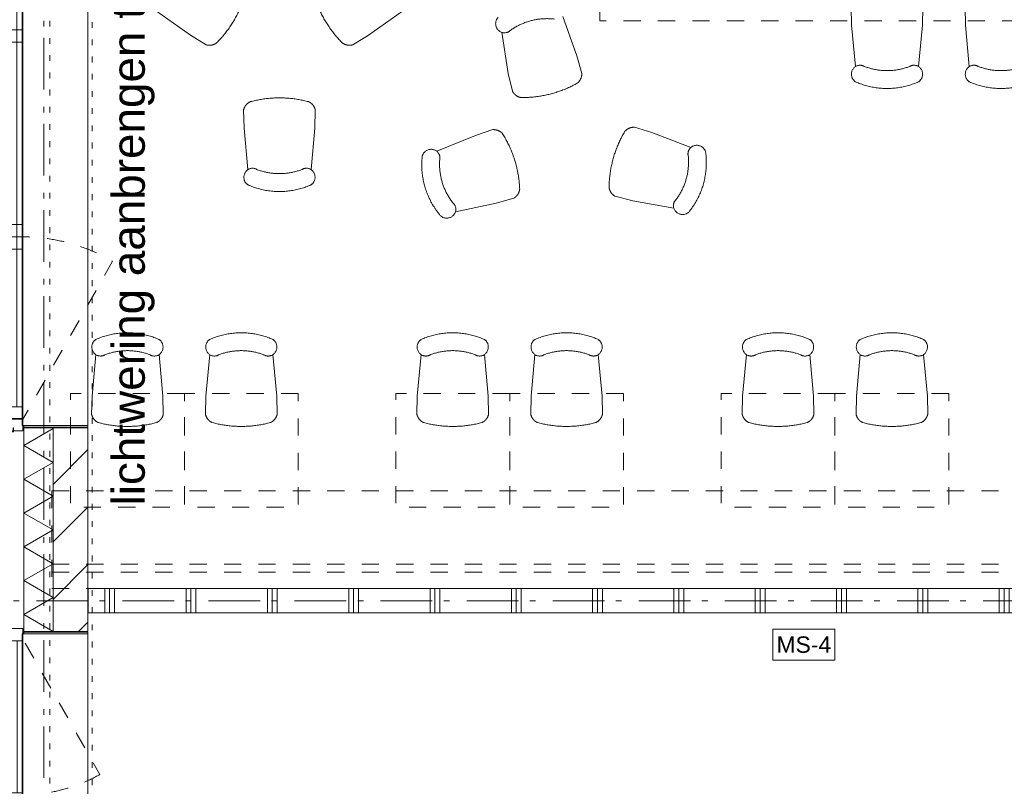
# Model space of a CAD drawing. Header units: millimetres. Extents: x -62314 to 79800, y -34032 to 28340.
# Tile 4 of 256: x -16522 to -10469, y 8884 to 13598. Entities that reach past the tile are written whole.
import ezdxf
from ezdxf.enums import TextEntityAlignment as Align

# ---------------------------------------------------------------- set-up
doc = ezdxf.new("R2010")
doc.units = ezdxf.units.MM
doc.header["$LTSCALE"] = 508
doc.header["$PDMODE"] = 1
doc.header["$PDSIZE"] = -2
for name, pattern in [('Dash Style-1', [0.41664, 0.20828, -0.20836]), ('Dash Style-5', [0.20828, 0.069425, -0.138855]), ('Dash Style-6', [1.04164, 0.625, -0.20828, 0.06943, -0.13893])]:
    doc.linetypes.add(name, pattern=pattern)
for name, color, linetype, lineweight in [('(00) tekening-lijn draairichting', 7, 'Dash Style-1', 0), ('(00) tekening-merk kozijn', 40, 'Continuous', 0), ('(00) tekening-stramien-algemeen', 7, 'Dash Style-6', 0), ('(00) tekst-algemeen', 8, 'Continuous', 0), ('(00) tekst-klein', 8, 'Continuous', 0), ('(00) tekst-symbool', 8, 'Continuous', 0), ('(22) binnenwanden-X kalkzandsteen', 1, 'Continuous', 0), ('(22) binnenwanden-X metal stud l', 92, 'Continuous', 0), ('(28) hoofddraagconstructie-bovenliggend', 1, 'Dash Style-5', 0), ('(42) binnenwandafwerkingen-R plaatmateriaal algemeen', 12, 'Continuous', 0), ('(8_) losse inventaris-(82) interieur', 1, 'Dash Style-1', 0), ('(__) constructies_materialen-K isolatie', 8, 'Continuous', 0), ('(__) constructies_materialen-Xh2 staalproducten', 1, 'Continuous', 0), ('None', 7, 'Continuous', 0)]:
    doc.layers.add(name, color=color, linetype=linetype, lineweight=lineweight)
doc.styles.add('Arial', font='Arial')
doc.styles.add('Helvetica', font='Helvetica')

# ---------------------------------------------------------------- blocks, each defined once
blk = doc.blocks.new('00-merk kozijn')
at = {"layer": '(00) tekening-merk kozijn', "color": 2, "lineweight": 0, "transparency": 33554687, "flags": 128}
blk.add_lwpolyline([(233.3, 50, 0.105357), (349.4, 74.7), (350, 75), (350, 225), (349.4, 225.3, 0.105357), (233.3, 250), (-233.3, 250, 0.105357), (-349.4, 225.3), (-350, 225), (-350, 75), (-349.4, 74.7, 0.105357), (-233.3, 50)], format="xyb", close=True, dxfattribs=at)
at = {"layer": 'None', "color": 7, "linetype": 'Continuous', "lineweight": 0, "transparency": 33554687}
blk.add_point((0, 0), dxfattribs=at)
at = {"layer": '(00) tekening-merk kozijn', "color": 2, "transparency": 33554687, "style": 'Arial'}
blk.add_attdef('MERK', text='', height=100.7, dxfattribs=at).set_placement((0, 149.9), align=Align.MIDDLE_CENTER)
blk = doc.blocks.new('zetwerk omlijsting')
at = {"layer": '(__) constructies_materialen-Xh2 staalproducten', "color": 3, "lineweight": 0, "transparency": 33554687, "flags": 128}
for points in [[(21.2, -175), (5, 10.7), (-17, 10.7), (-17, 12.7), (6.8, 12.7), (23.1, -173)], [(213, -107.3), (213, -173), (23.1, -173), (21.2, -175), (215, -175), (215, -105.3), (183, -105.2), (183, -74.8), (181, -74.8), (181, -107.2)]]:
    blk.add_lwpolyline(points, close=True, dxfattribs=at)
blk = doc.blocks.new('kozijn aansluiting-hoek met lijst metselwerk')
at = {"layer": '(42) binnenwandafwerkingen-R plaatmateriaal algemeen', "color": 17, "lineweight": 0, "transparency": 33554687, "flags": 128}
blk.add_lwpolyline([(-32, 469), (-22, 469), (-22, 75), (-32, 75)], close=True, dxfattribs=at)
at = {"layer": 'None', "color": 17, "lineweight": 0, "transparency": 33554687}
blk.add_line((-17, 255), (-17, 469), dxfattribs=at)
at = {"layer": 'None', "color": 17, "lineweight": 0, "transparency": 33554687, "flags": 128}
blk.add_lwpolyline([(-76, 70), (0, 70), (0, 0), (-76, 0)], close=True, dxfattribs=at)
at = {"layer": 'None', "color": 7, "linetype": 'Continuous', "lineweight": 0, "transparency": 33554687}
for p in [(0, 0), (5, 0)]:
    blk.add_point(p, dxfattribs=at)
at = {"layer": 'None', "color": 17, "transparency": 33554687}
blk.add_blockref('zetwerk omlijsting', (0, 0), dxfattribs=at)
blk = doc.blocks.new('Group-2-1')
at = {"layer": '(00) tekening-lijn draairichting', "color": 17, "lineweight": 0, "transparency": 33554687, "flags": 128}
blk.add_lwpolyline([(75.9, 399.1), (1196.8, 399.1, -0.133609), (1046.6, -151.9), (76, 399)], format="xyb", dxfattribs=at)
at = {"layer": 'None', "color": 17, "lineweight": 0, "transparency": 33554687}
blk.add_line((152, 436.5), (5984, 436.5), dxfattribs=at)
at = {"layer": 'None', "color": 17, "lineweight": 0, "transparency": 33554687, "flags": 128}
for points in [[(-16.2, 644), (6076.2, 644), (6076.2, 469), (-16.2, 469)], [(152, 469), (152, 399), (76, 399), (76, 469)], [(5979, 469), (5979, 399), (81, 399), (81, 469)], [(1196.8, 469), (1196.8, 399), (1120.8, 399), (1120.8, 469)], [(1272.8, 469), (1272.8, 399), (1196.8, 399), (1196.8, 469)], [(2469.6, 469), (2469.6, 399), (2393.6, 399), (2393.6, 469)], [(3666.4, 469), (3666.4, 399), (3590.4, 399), (3590.4, 469)], [(4863.2, 469), (4863.2, 399), (4787.2, 399), (4787.2, 469)], [(37, 404), (6023, 404), (6023, 0), (37, 0)]]:
    blk.add_lwpolyline(points, close=True, dxfattribs=at)
at = {"layer": '(00) tekst-algemeen', "color": 17, "transparency": 33554687}
ref = blk.add_blockref('00-merk kozijn', (3030, 744), dxfattribs=dict(at, xscale=-1))
ref.add_attrib('MERK', 'bu-a-05', dxfattribs={"layer": '(00) tekening-merk kozijn', "color": 2, "transparency": 33554687, "height": 100.69, "style": 'Arial'}).set_placement((3030, 893.9), align=Align.MIDDLE_CENTER)
at = {"layer": 'None', "color": 17, "transparency": 33554687, "rotation": 180}
blk.add_blockref('kozijn aansluiting-hoek met lijst metselwerk', (5, 469), dxfattribs=at)
at = {"layer": 'None', "color": 17, "transparency": 33554687, "xscale": -1, "rotation": 180}
blk.add_blockref('kozijn aansluiting-hoek met lijst metselwerk', (6055, 469), dxfattribs=at)
blk = doc.blocks.new('bu-a-05')
at = {"layer": 'None', "color": 17, "transparency": 33554687}
blk.add_blockref('Group-2-1', (0, 0), dxfattribs=at)
at = {"layer": 'None', "color": 17, "transparency": 33554687, "rotation": 180}
blk.add_blockref('kozijn aansluiting-hoek met lijst metselwerk', (5, 469), dxfattribs=at)
at = {"layer": 'None', "color": 17, "transparency": 33554687, "xscale": -1, "rotation": 180}
blk.add_blockref('kozijn aansluiting-hoek met lijst metselwerk', (6055, 469), dxfattribs=at)
blk = doc.blocks.new('Group-10-1')
at = {"layer": '(8_) losse inventaris-(82) interieur', "color": 17, "lineweight": 0, "transparency": 33554687}
for p, q in [((-179720.4, -31614.7), (-172081.5, -31614.5)), ((-179720.4, -31614.7), (-179720.4, -32214.7)), ((-179720.4, -32064.8), (-172080.3, -32064.5)), ((-179720.4, -32114.7), (-172080.2, -32114.5)), ((-179720.4, -32214.7), (-172079.9, -32214.5))]:
    blk.add_line(p, q, dxfattribs=at)
blk = doc.blocks.new('Group-11-1')
at = {"layer": '(8_) losse inventaris-(82) interieur', "color": 17, "linetype": 'Continuous', "lineweight": 0, "transparency": 33554687}
for points in [[(-178868.4, -28812.9), (-179078.1, -28664.9)], [(-177774, -28812.9), (-177564.3, -28664.9)], [(-174806.3, -28637.7), (-174803.7, -28749.9)], [(-174365.7, -28637.7), (-174368.2, -28749.9)], [(-174106.3, -28637.7), (-174103.7, -28749.9)], [(-176492.4, -28939.9), (-176578.4, -28698.1)], [(-174803.7, -28749.9), (-174780.4, -29005.5)], [(-174368.2, -28749.9), (-174391.6, -29005.5)], [(-174103.7, -28749.9), (-174080.4, -29005.5)], [(-178772.5, -28871.2), (-178868.4, -28812.9)], [(-177869.9, -28871.2), (-177774, -28812.9)], [(-176914.2, -29048), (-176955.1, -28794.6)], [(-176462.1, -29048), (-176492.4, -28939.9)], [(-176888.8, -29157.3), (-176914.2, -29048)], [(-178541.5, -29271.3), (-178538.9, -29383.5)], [(-178100.9, -29271.3), (-178103.5, -29383.5)], [(-178538.9, -29383.5), (-178515.6, -29639.1)], [(-178103.5, -29383.5), (-178126.8, -29639.1)], [(-177009.8, -29393.1), (-177116.2, -29428.6)], [(-176138.9, -29378.2), (-176031.6, -29410.9)], [(-176031.6, -29410.9), (-175791.7, -29502.2)], [(-177116.2, -29428.6), (-177353.7, -29526.1)], [(-176880.1, -29814.1), (-176988, -29844.7)], [(-176257.6, -29802.5), (-176148.9, -29830.3)], [(-176148.9, -29830.3), (-175896.4, -29876.7)], [(-176988, -29844.7), (-177239.2, -29897.7)], [(-179473.6, -31032.1), (-179450.3, -30776.5)], [(-179038.1, -31032.1), (-179061.4, -30776.5)], [(-178773.6, -31032.1), (-178750.3, -30776.5)], [(-178338.1, -31032.1), (-178361.4, -30776.5)], [(-177473.6, -31032.1), (-177450.3, -30776.5)], [(-177038.1, -31032.1), (-177061.4, -30776.5)], [(-176773.6, -31032.1), (-176750.3, -30776.5)], [(-176338.1, -31032.1), (-176361.4, -30776.5)], [(-175473.6, -31032.1), (-175450.3, -30776.5)], [(-175038.1, -31032.1), (-175061.4, -30776.5)], [(-174773.6, -31032.1), (-174750.3, -30776.5)], [(-174338.1, -31032.1), (-174361.4, -30776.5)], [(-179476.1, -31144.3), (-179473.6, -31032.1)], [(-179035.6, -31144.3), (-179038.1, -31032.1)], [(-178776.1, -31144.3), (-178773.6, -31032.1)], [(-178335.6, -31144.3), (-178338.1, -31032.1)], [(-177476.1, -31144.3), (-177473.6, -31032.1)], [(-177035.6, -31144.3), (-177038.1, -31032.1)], [(-176776.1, -31144.3), (-176773.6, -31032.1)], [(-176335.6, -31144.3), (-176338.1, -31032.1)], [(-175476.1, -31144.3), (-175473.6, -31032.1)], [(-175035.6, -31144.3), (-175038.1, -31032.1)], [(-174776.1, -31144.3), (-174773.6, -31032.1)], [(-174335.6, -31144.3), (-174338.1, -31032.1)]]:
    blk.add_lwpolyline(points, dxfattribs=at)
for points, weights in [([(-178529.5, -28551.4), (-178561.3, -28668.7), (-178622, -28773.7), (-178707.7, -28859.9)], [1, 0.979510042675, 0.979510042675, 1]), ([(-177934.7, -28859.9), (-178020.4, -28773.7), (-178081.1, -28668.7), (-178112.9, -28551.4)], [1, 0.979510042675, 0.979510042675, 1]), ([(-176977.3, -28703.4), (-177048.9, -28779.4), (-176975.2, -28856.4), (-176901.5, -28782.4)], [1, 0.342539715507, 0.342539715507, 1]), ([(-176631.3, -28713.2), (-176728.1, -28701.8), (-176822.1, -28725.8), (-176901.5, -28782.4)], [1, 0.958646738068, 0.958646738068, 1]), ([(-178707.7, -28859.9), (-178726.2, -28873.8), (-178749.5, -28877.8), (-178772.5, -28871.2)], [1, 0.92980301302, 0.92980301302, 1]), ([(-177869.9, -28871.2), (-177892.9, -28877.8), (-177916.2, -28873.8), (-177934.7, -28859.9)], [1, 0.92980301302, 0.92980301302, 1]), ([(-176490.4, -29107.4), (-176472, -29093.2), (-176461.9, -29071.9), (-176462.1, -29048)], [1, 0.92980301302, 0.92980301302, 1]), ([(-174725.5, -29004), (-174815.2, -28950.7), (-174867.5, -29043.5), (-174779.3, -29099.4)], [1, 0.342539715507, 0.342539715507, 1]), ([(-174725.5, -29004), (-174634.5, -29039.1), (-174537.5, -29039.1), (-174446.5, -29004)], [1, 0.958646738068, 0.958646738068, 1]), ([(-174392.7, -29099.4), (-174304.4, -29043.5), (-174356.8, -28950.7), (-174446.5, -29004)], [1, 0.342539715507, 0.342539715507, 1]), ([(-174025.5, -29004), (-174115.2, -28950.7), (-174167.5, -29043.5), (-174079.3, -29099.4)], [1, 0.342539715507, 0.342539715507, 1]), ([(-174025.5, -29004), (-173934.5, -29039.1), (-173837.5, -29039.1), (-173746.5, -29004)], [1, 0.958646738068, 0.958646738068, 1]), ([(-176835.5, -29195.8), (-176713.9, -29196.8), (-176596.5, -29166.7), (-176490.4, -29107.4)], [1, 0.979510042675, 0.979510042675, 1]), ([(-174779.3, -29099.4), (-174653.9, -29154.3), (-174518, -29154.3), (-174392.7, -29099.4)], [1, 0.948183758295, 0.948183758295, 1]), ([(-174079.3, -29099.4), (-173953.9, -29154.3), (-173818, -29154.3), (-173692.7, -29099.4)], [1, 0.948183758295, 0.948183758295, 1]), ([(-176888.8, -29157.3), (-176877.5, -29178.4), (-176858.4, -29192.2), (-176835.5, -29195.8)], [1, 0.92980301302, 0.92980301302, 1]), ([(-178499.3, -29220.8), (-178520.6, -29229.9), (-178535.7, -29248.1), (-178541.5, -29271.3)], [1, 0.92980301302, 0.92980301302, 1]), ([(-178143.1, -29220.8), (-178260.6, -29189.7), (-178381.8, -29189.7), (-178499.3, -29220.8)], [1, 0.979510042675, 0.979510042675, 1]), ([(-178100.9, -29271.3), (-178106.7, -29248.1), (-178121.8, -29229.9), (-178143.1, -29220.8)], [1, 0.92980301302, 0.92980301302, 1]), ([(-177009.8, -29393.1), (-176985.8, -29391.8), (-176964.1, -29400.9), (-176949.1, -29418.5)], [1, 0.92980301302, 0.92980301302, 1]), ([(-176949.1, -29418.5), (-176884.7, -29521.6), (-176849, -29637.5), (-176844.2, -29759)], [1, 0.979510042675, 0.979510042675, 1]), ([(-176294.9, -29748.3), (-176293.2, -29626.8), (-176260.6, -29510), (-176199, -29405.2)], [1, 0.979510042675, 0.979510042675, 1]), ([(-176199, -29405.2), (-176184.4, -29387.2), (-176162.9, -29377.5), (-176138.9, -29378.2)], [1, 0.92980301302, 0.92980301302, 1]), ([(-177443.1, -29554.8), (-177415.6, -29454), (-177311.5, -29476.7), (-177336.1, -29578.1)], [1, 0.342539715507, 0.342539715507, 1]), ([(-175807.9, -29554.7), (-175835.1, -29454), (-175731.6, -29428.6), (-175701.6, -29528.6)], [1, 0.342539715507, 0.342539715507, 1]), ([(-175701.6, -29528.6), (-175682.5, -29664.1), (-175719.1, -29795), (-175805.7, -29900.9)], [1, 0.948183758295, 0.948183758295, 1]), ([(-177329.3, -29924.3), (-177418.5, -29820.6), (-177458.6, -29690.7), (-177443.1, -29554.8)], [1, 0.948183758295, 0.948183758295, 1]), ([(-177253.9, -29844.8), (-177314.3, -29768.2), (-177342.8, -29675.4), (-177336.1, -29578.1)], [1, 0.958646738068, 0.958646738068, 1]), ([(-175807.9, -29554.7), (-175798.6, -29651.8), (-175824.8, -29745.2), (-175883.1, -29823.4)], [1, 0.958646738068, 0.958646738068, 1]), ([(-178460.7, -29637.6), (-178550.4, -29584.3), (-178602.7, -29677.1), (-178514.5, -29733)], [1, 0.342539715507, 0.342539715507, 1]), ([(-178460.7, -29637.6), (-178369.7, -29672.7), (-178272.7, -29672.7), (-178181.7, -29637.6)], [1, 0.958646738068, 0.958646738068, 1]), ([(-178127.9, -29733), (-178039.7, -29677.1), (-178092, -29584.3), (-178181.7, -29637.6)], [1, 0.342539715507, 0.342539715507, 1]), ([(-178514.5, -29733), (-178389.2, -29787.8), (-178253.2, -29787.8), (-178127.9, -29733)], [1, 0.948183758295, 0.948183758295, 1]), ([(-176844.2, -29759), (-176846.7, -29782), (-176859.5, -29801.8), (-176880.1, -29814.1)], [1, 0.92980301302, 0.92980301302, 1]), ([(-176257.6, -29802.5), (-176278.5, -29790.7), (-176291.8, -29771.3), (-176294.9, -29748.3)], [1, 0.92980301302, 0.92980301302, 1]), ([(-175805.7, -29900.9), (-175883.3, -29970.8), (-175958.6, -29895.4), (-175883.1, -29823.4)], [1, 0.342539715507, 0.342539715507, 1]), ([(-177253.9, -29844.8), (-177176.5, -29914.8), (-177249.8, -29992.2), (-177329.3, -29924.3)], [1, 0.342539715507, 0.342539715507, 1]), ([(-179449.2, -30682.6), (-179537.4, -30738.5), (-179485, -30831.3), (-179395.4, -30778)], [1, 0.342539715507, 0.342539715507, 1]), ([(-179062.6, -30682.6), (-179187.9, -30627.8), (-179323.8, -30627.8), (-179449.2, -30682.6)], [1, 0.948183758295, 0.948183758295, 1]), ([(-179116.4, -30778), (-179026.7, -30831.3), (-178974.3, -30738.5), (-179062.6, -30682.6)], [1, 0.342539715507, 0.342539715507, 1]), ([(-178749.2, -30682.6), (-178837.4, -30738.5), (-178785, -30831.3), (-178695.4, -30778)], [1, 0.342539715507, 0.342539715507, 1]), ([(-178362.6, -30682.6), (-178487.9, -30627.8), (-178623.8, -30627.8), (-178749.2, -30682.6)], [1, 0.948183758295, 0.948183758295, 1]), ([(-178416.4, -30778), (-178326.7, -30831.3), (-178274.3, -30738.5), (-178362.6, -30682.6)], [1, 0.342539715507, 0.342539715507, 1]), ([(-177449.2, -30682.6), (-177537.4, -30738.5), (-177485, -30831.3), (-177395.4, -30778)], [1, 0.342539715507, 0.342539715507, 1]), ([(-177062.6, -30682.6), (-177187.9, -30627.8), (-177323.8, -30627.8), (-177449.2, -30682.6)], [1, 0.948183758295, 0.948183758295, 1]), ([(-177116.4, -30778), (-177026.7, -30831.3), (-176974.3, -30738.5), (-177062.6, -30682.6)], [1, 0.342539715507, 0.342539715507, 1]), ([(-176749.2, -30682.6), (-176837.4, -30738.5), (-176785, -30831.3), (-176695.4, -30778)], [1, 0.342539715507, 0.342539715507, 1]), ([(-176362.6, -30682.6), (-176487.9, -30627.8), (-176623.8, -30627.8), (-176749.2, -30682.6)], [1, 0.948183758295, 0.948183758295, 1]), ([(-176416.4, -30778), (-176326.7, -30831.3), (-176274.3, -30738.5), (-176362.6, -30682.6)], [1, 0.342539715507, 0.342539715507, 1]), ([(-175449.2, -30682.6), (-175537.4, -30738.5), (-175485, -30831.3), (-175395.4, -30778)], [1, 0.342539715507, 0.342539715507, 1]), ([(-175062.6, -30682.6), (-175187.9, -30627.8), (-175323.8, -30627.8), (-175449.2, -30682.6)], [1, 0.948183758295, 0.948183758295, 1]), ([(-175116.4, -30778), (-175026.7, -30831.3), (-174974.3, -30738.5), (-175062.6, -30682.6)], [1, 0.342539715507, 0.342539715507, 1]), ([(-174749.2, -30682.6), (-174837.4, -30738.5), (-174785, -30831.3), (-174695.4, -30778)], [1, 0.342539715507, 0.342539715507, 1]), ([(-174362.6, -30682.6), (-174487.9, -30627.8), (-174623.8, -30627.8), (-174749.2, -30682.6)], [1, 0.948183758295, 0.948183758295, 1]), ([(-174416.4, -30778), (-174326.7, -30831.3), (-174274.3, -30738.5), (-174362.6, -30682.6)], [1, 0.342539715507, 0.342539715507, 1]), ([(-179116.4, -30778), (-179207.4, -30742.9), (-179304.4, -30742.9), (-179395.4, -30778)], [1, 0.958646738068, 0.958646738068, 1]), ([(-178416.4, -30778), (-178507.4, -30742.9), (-178604.4, -30742.9), (-178695.4, -30778)], [1, 0.958646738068, 0.958646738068, 1]), ([(-177116.4, -30778), (-177207.4, -30742.9), (-177304.4, -30742.9), (-177395.4, -30778)], [1, 0.958646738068, 0.958646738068, 1]), ([(-176416.4, -30778), (-176507.4, -30742.9), (-176604.4, -30742.9), (-176695.4, -30778)], [1, 0.958646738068, 0.958646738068, 1]), ([(-175116.4, -30778), (-175207.4, -30742.9), (-175304.4, -30742.9), (-175395.4, -30778)], [1, 0.958646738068, 0.958646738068, 1]), ([(-174416.4, -30778), (-174507.4, -30742.9), (-174604.4, -30742.9), (-174695.4, -30778)], [1, 0.958646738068, 0.958646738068, 1]), ([(-179476.1, -31144.3), (-179470.4, -31167.6), (-179455.3, -31185.7), (-179434, -31194.8)], [1, 0.92980301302, 0.92980301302, 1]), ([(-179077.7, -31194.8), (-179056.5, -31185.7), (-179041.3, -31167.6), (-179035.6, -31144.3)], [1, 0.92980301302, 0.92980301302, 1]), ([(-178776.1, -31144.3), (-178770.4, -31167.6), (-178755.3, -31185.7), (-178734, -31194.8)], [1, 0.92980301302, 0.92980301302, 1]), ([(-178377.7, -31194.8), (-178356.5, -31185.7), (-178341.3, -31167.6), (-178335.6, -31144.3)], [1, 0.92980301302, 0.92980301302, 1]), ([(-177476.1, -31144.3), (-177470.4, -31167.6), (-177455.3, -31185.7), (-177434, -31194.8)], [1, 0.92980301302, 0.92980301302, 1]), ([(-177077.7, -31194.8), (-177056.5, -31185.7), (-177041.3, -31167.6), (-177035.6, -31144.3)], [1, 0.92980301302, 0.92980301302, 1]), ([(-176776.1, -31144.3), (-176770.4, -31167.6), (-176755.3, -31185.7), (-176734, -31194.8)], [1, 0.92980301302, 0.92980301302, 1]), ([(-176377.7, -31194.8), (-176356.5, -31185.7), (-176341.3, -31167.6), (-176335.6, -31144.3)], [1, 0.92980301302, 0.92980301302, 1]), ([(-175476.1, -31144.3), (-175470.4, -31167.6), (-175455.3, -31185.7), (-175434, -31194.8)], [1, 0.92980301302, 0.92980301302, 1]), ([(-175077.7, -31194.8), (-175056.5, -31185.7), (-175041.3, -31167.6), (-175035.6, -31144.3)], [1, 0.92980301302, 0.92980301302, 1]), ([(-174776.1, -31144.3), (-174770.4, -31167.6), (-174755.3, -31185.7), (-174734, -31194.8)], [1, 0.92980301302, 0.92980301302, 1]), ([(-174377.7, -31194.8), (-174356.5, -31185.7), (-174341.3, -31167.6), (-174335.6, -31144.3)], [1, 0.92980301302, 0.92980301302, 1]), ([(-179434, -31194.8), (-179316.5, -31226), (-179195.2, -31226), (-179077.7, -31194.8)], [1, 0.979510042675, 0.979510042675, 1]), ([(-178734, -31194.8), (-178616.5, -31226), (-178495.2, -31226), (-178377.7, -31194.8)], [1, 0.979510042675, 0.979510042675, 1]), ([(-177434, -31194.8), (-177316.5, -31226), (-177195.2, -31226), (-177077.7, -31194.8)], [1, 0.979510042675, 0.979510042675, 1]), ([(-176734, -31194.8), (-176616.5, -31226), (-176495.2, -31226), (-176377.7, -31194.8)], [1, 0.979510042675, 0.979510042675, 1]), ([(-175434, -31194.8), (-175316.5, -31226), (-175195.2, -31226), (-175077.7, -31194.8)], [1, 0.979510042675, 0.979510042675, 1]), ([(-174734, -31194.8), (-174616.5, -31226), (-174495.2, -31226), (-174377.7, -31194.8)], [1, 0.979510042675, 0.979510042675, 1])]:
    blk.add_rational_spline(points, weights, degree=3, dxfattribs=at)
blk = doc.blocks.new('Group-12-1')
at = {"layer": '(8_) losse inventaris-(82) interieur', "color": 17, "lineweight": 0, "transparency": 33554687, "flags": 128}
for points in [[(-176352.3, -28123.2), (-172081.5, -28123.2), (-172081.5, -28723.2), (-176352.3, -28723.2)], [(-178905.9, -31014.6), (-179605.9, -31014.6), (-179605.9, -31714.6), (-178905.9, -31714.6)], [(-178205.9, -31014.6), (-178905.9, -31014.6), (-178905.9, -31714.6), (-178205.9, -31714.6)], [(-176905.9, -31014.6), (-177605.9, -31014.6), (-177605.9, -31714.6), (-176905.9, -31714.6)], [(-176205.9, -31014.6), (-176905.9, -31014.6), (-176905.9, -31714.6), (-176205.9, -31714.6)], [(-174905.9, -31014.6), (-175605.9, -31014.6), (-175605.9, -31714.6), (-174905.9, -31714.6)], [(-174205.9, -31014.6), (-174905.9, -31014.6), (-174905.9, -31714.6), (-174205.9, -31714.6)]]:
    blk.add_lwpolyline(points, close=True, dxfattribs=at)
at = {"layer": '(8_) losse inventaris-(82) interieur', "color": 17, "transparency": 33554687}
blk.add_blockref('Group-10-1', (0, 0), dxfattribs=at)
at = {"layer": 'None', "color": 17, "transparency": 33554687}
blk.add_blockref('Group-11-1', (0, 0), dxfattribs=at)
blk = doc.blocks.new('Group-15-1')
at = {"layer": '(22) binnenwanden-X metal stud l', "linetype": 'Continuous', "lineweight": 0, "transparency": 33554687}
h = blk.add_hatch(dxfattribs=at)
h.set_pattern_fill('(__) metal stud-_ 1_100-1', color=8, style=0, pattern_type=2)
h.set_pattern_definition([(90, (0, 0), (500, 0), []), (90, (30, 0), (500, 0), []), (90, (60, 0), (500, 0), [])])
h.paths.add_polyline_path([(-170698.4, -32364.7), (-170698.4, -32214.7), (-179496.4, -32214.7), (-179496.4, -32364.7)])
at = {"layer": '(22) binnenwanden-X metal stud l', "color": 7, "lineweight": 0, "transparency": 33554687, "flags": 128}
blk.add_lwpolyline([(-170698.4, -32364.7), (-170698.4, -32214.7), (-179496.4, -32214.7), (-179496.4, -32364.7)], close=True, dxfattribs=at)
at = {"layer": 'None', "color": 17, "transparency": 33554687}
blk.add_blockref('Group-12-1', (0, 0), dxfattribs=at)
blk = doc.blocks.new('Isolatie Object-4')
at = {"layer": '(__) constructies_materialen-K isolatie', "color": 2, "lineweight": 0, "transparency": 33554687, "flags": 128}
blk.add_lwpolyline([(0, 90), (1251, 90), (1251, -90), (0, -90)], close=True, dxfattribs=at)
blk.add_lwpolyline([(0, -90), (103.9, 90), (207.8, -90), (207.8, -90), (311.8, 90), (415.7, -90), (415.7, -90), (519.6, 90), (623.5, -90), (623.5, -90), (727.5, 90), (831.4, -90), (831.4, -90), (935.3, 90), (1039.2, -90), (1039.2, -90), (1143.2, 90), (1247.1, -90), (1251, -83.2)], dxfattribs=at)
blk = doc.blocks.new('kozijn aansluiting-hoek zonder lijst')
at = {"layer": '(42) binnenwandafwerkingen-R plaatmateriaal algemeen', "color": 17, "lineweight": 0, "transparency": 33554687, "flags": 128}
blk.add_lwpolyline([(-32, 469), (-22, 469), (-22, 75), (-32, 75)], close=True, dxfattribs=at)
at = {"layer": 'None', "color": 17, "lineweight": 0, "transparency": 33554687}
blk.add_line((-17, 255), (-17, 469), dxfattribs=at)
at = {"layer": 'None', "color": 17, "lineweight": 0, "transparency": 33554687, "flags": 128}
blk.add_lwpolyline([(-76, 70), (0, 70), (0, 0), (-76, 0)], close=True, dxfattribs=at)
at = {"layer": 'None', "color": 7, "linetype": 'Continuous', "lineweight": 0, "transparency": 33554687}
for p in [(0, 0), (12, -75)]:
    blk.add_point(p, dxfattribs=at)
blk = doc.blocks.new('bu-a-06 plt')
at = {"layer": '(00) tekening-lijn draairichting', "color": 17, "lineweight": 0, "transparency": 33554687, "flags": 128}
blk.add_lwpolyline([(909.1, -297.9, 0.12979), (1034, 175), (76, 175)], format="xyb", close=True, dxfattribs=at)
at = {"layer": 'None', "color": 17, "lineweight": 0, "transparency": 33554687}
blk.add_line((1022, 210), (88, 210), dxfattribs=at)
at = {"layer": 'None', "color": 17, "lineweight": 0, "transparency": 33554687, "flags": 128}
for points in [[(0, 320), (1110, 320), (1110, 245), (0, 245)], [(88, 245), (1022, 245), (1022, 175), (88, 175)], [(44, 180), (1066, 180), (1066, -224), (44, -224)]]:
    blk.add_lwpolyline(points, close=True, dxfattribs=at)
at = {"layer": 'None', "color": 7, "linetype": 'Continuous', "lineweight": 0, "transparency": 33554687}
blk.add_point((0, 0), dxfattribs=at)
at = {"layer": '(00) tekst-algemeen', "color": 17, "transparency": 33554687}
blk.add_blockref('00-merk kozijn', (555, 320), dxfattribs=at).add_auto_attribs({'MERK': 'bu-a-06'})
at = {"layer": 'None', "color": 17, "transparency": 33554687, "rotation": 180}
blk.add_blockref('kozijn aansluiting-hoek zonder lijst', (12, 245), dxfattribs=at)
at = {"layer": 'None', "color": 17, "transparency": 33554687, "xscale": -1, "rotation": 180}
blk.add_blockref('kozijn aansluiting-hoek zonder lijst', (1098, 245), dxfattribs=at)
blk = doc.blocks.new('Group-52-1')
at = {"layer": '(28) hoofddraagconstructie-bovenliggend', "color": 2, "lineweight": 0, "transparency": 33554687, "flags": 128}
blk.add_lwpolyline([(249.6, 15530.5), (509.6, 15530.5), (509.6, -122.5), (249.6, -122.5)], close=True, dxfattribs=at)
blk = doc.blocks.new('constructie laagbouw basis-blok a')
at = {"layer": 'None', "color": 17, "transparency": 33554687}
blk.add_blockref('Group-52-1', (0, 0), dxfattribs=at)
blk = doc.blocks.new('constructie laagbouw 01 totaal')
at = {"layer": 'None', "color": 17, "transparency": 33554687}
blk.add_blockref('constructie laagbouw basis-blok a', (-17191.5, -7733), dxfattribs=at)
blk = doc.blocks.new('MS 4 - 150mm _ 39db')
at = {"layer": '(00) tekst-symbool', "color": 17, "lineweight": 0, "transparency": 33554687, "flags": 128}
blk.add_lwpolyline([(-189.7, 95.6), (189.7, 95.6), (189.7, -95.6), (-189.7, -95.6)], close=True, dxfattribs=at)
at = {"layer": '(00) tekst-symbool', "color": 17, "transparency": 33554687, "insert": (0, 0), "char_height": 100.87, "attachment_point": 5, "line_spacing_factor": 0.834288, "style": 'Helvetica'}
blk.add_mtext('MS-4', dxfattribs=at)
blk = doc.blocks.new('Group-165-1')
at = {"layer": 'None', "color": 17, "transparency": 33554687}
blk.add_blockref('MS 4 - 150mm _ 39db', (-175097.4, -32560.3), dxfattribs=at)

msp = doc.modelspace()

# ---------------------------------------------------------------- hatches: boundary and pattern name
at = {"layer": '(22) binnenwanden-X kalkzandsteen', "linetype": 'Continuous', "lineweight": 0, "transparency": 33554687}
h = msp.add_hatch(dxfattribs=at)
h.set_pattern_fill('(__)F kzs 1_100', color=253, style=0, pattern_type=2)
h.set_pattern_definition([(45, (163395.98, 42314.6), (-176.7767, 176.7767), [])])
h.paths.add_polyline_path([(-16317.28, 9836.36), (-16103.28, 9836.36), (-16103.28, 11087.36), (-16317.28, 11087.36)])

# ---------------------------------------------------------------- linework, layer by layer
at = {"layer": '(00) tekening-stramien-algemeen', "color": 2, "lineweight": 0, "transparency": 33554687}
for p, q in [((-16374.38, 23010.29), (-16374.38, 638.19)), ((57450, 10024.85), (-21063.27, 10024.85))]:
    msp.add_line(p, q, dxfattribs=at)
at = {"layer": '(22) binnenwanden-X kalkzandsteen', "color": 3, "lineweight": 0, "transparency": 33554687, "flags": 128}
msp.add_lwpolyline([(-16317.28, 9836.36), (-16103.28, 9836.36), (-16103.28, 11087.36), (-16317.28, 11087.36)], close=True, dxfattribs=at)

# ---------------------------------------------------------------- block references
at = {"layer": '(__) constructies_materialen-K isolatie', "color": 2, "rotation": 90}
msp.add_blockref('Isolatie Object-4', (-16407.28, 9836.36), dxfattribs=at)
at = {"layer": 'None', "color": 17, "transparency": 33554687}
for name, p in [('constructie laagbouw 01 totaal', (604.57, 12507.88)), ('Group-15-1', (163395.98, 42314.6)), ('Group-165-1', (163395.98, 42314.6))]:
    msp.add_blockref(name, p, dxfattribs=at)
at = {"layer": 'None', "color": 17, "transparency": 33554687, "rotation": 90}
msp.add_blockref('bu-a-05', (-16103.28, 11065.36), dxfattribs=at)
at = {"layer": 'None', "color": 17, "transparency": 33554687, "xscale": -1, "rotation": 90}
msp.add_blockref('bu-a-06 plt', (-16327.28, 9865.36), dxfattribs=at)

# ---------------------------------------------------------------- texts
at = {"layer": '(00) tekst-klein', "color": 17, "transparency": 33554687, "insert": (-15955.09, 10610.85), "char_height": 201.7448, "attachment_point": 1, "rotation": 90, "line_spacing_factor": 0.834288, "style": 'Helvetica'}
msp.add_mtext('lichtwering aanbrengen tpv volledige breedte etalage', dxfattribs=at)

doc.saveas('drawing.dxf')
